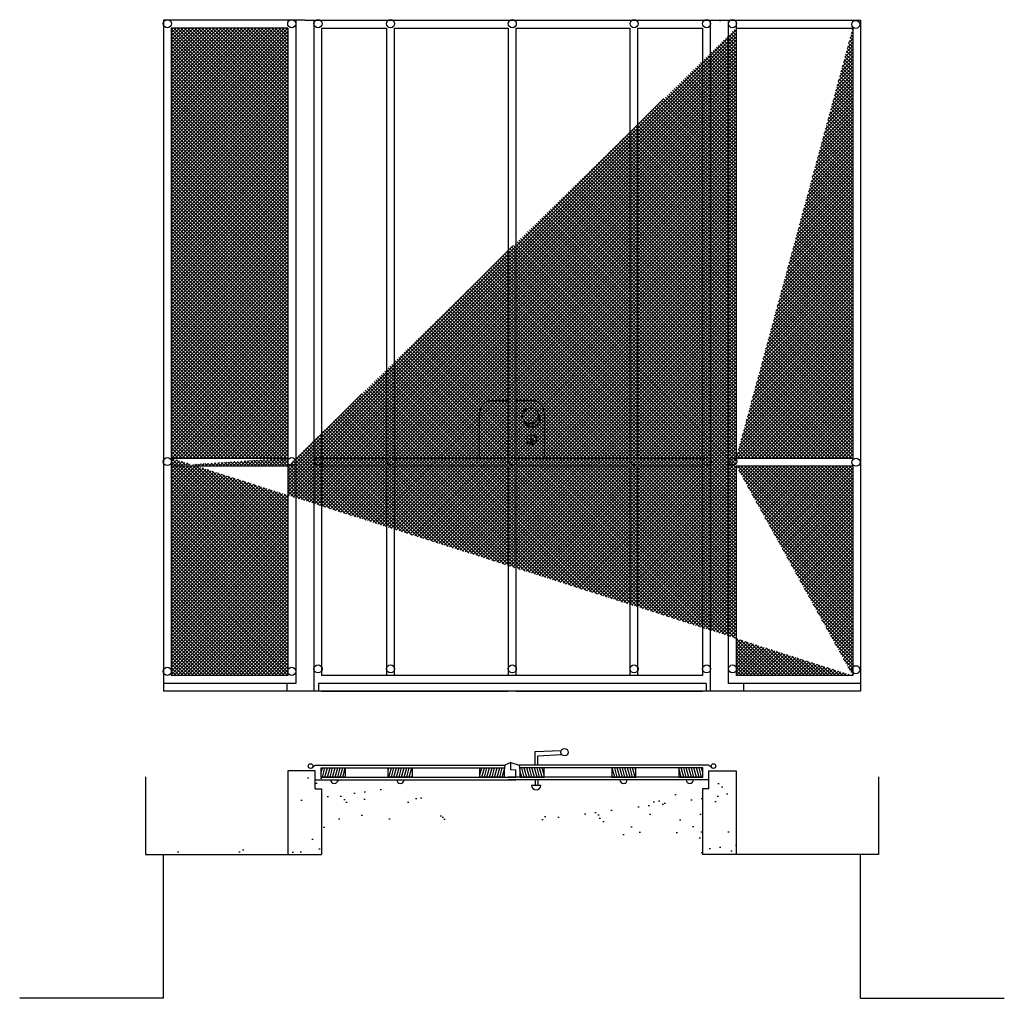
# Model space of a CAD drawing. Header units: millimetres. Extents: x 243.02 to 246.82, y 285.13 to 288.91.
import ezdxf

# ---------------------------------------------------------------- set-up
doc = ezdxf.new("R2010")
doc.units = ezdxf.units.MM

msp = doc.modelspace()

# ---------------------------------------------------------------- hatches: boundary and pattern name
h = msp.add_hatch()
h.set_pattern_fill('ANSI37', color=256, scale=0.003, style=0)
h.set_pattern_definition([(45, (227.020922, 301.80121), (-0.006735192, 0.006735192), []), (135, (227.020922, 301.80121), (-0.006735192, -0.006735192), [])])
h.paths.add_polyline_path([(244.0589, 288.8804), (243.6089, 288.8804), (243.6089, 286.3804), (244.0589, 286.3804)])
edge = h.paths.add_edge_path()
edge.add_line((243.6089, 287.2204), (244.0589, 287.2204))
edge.add_line((243.6089, 287.1904), (244.0589, 287.1904))
edge.add_line((245.7889, 288.8804), (246.2389, 288.8804))
edge.add_line((245.7889, 288.8804), (245.7889, 287.2204))
edge.add_line((246.2389, 288.8804), (246.2389, 287.2204))
edge.add_line((245.7897, 287.2204), (246.2389, 287.2204))
edge.add_line((245.7897, 287.1904), (246.2389, 287.1904))
edge.add_line((246.2389, 287.1904), (246.2389, 286.3804))
edge.add_line((245.7889, 287.1904), (245.7889, 286.3804))
edge.add_line((246.2389, 286.3804), (245.7889, 286.3804))
h = msp.add_hatch(color=256)
h.paths.add_polyline_path([(245.0248, 287.3905, -0.057744), (245.0256, 287.3835, -0.700548), (244.9714, 287.3638, 1.265408)])
h.paths.add_polyline_path([(245.0042, 287.295), (244.9973, 287.295), (244.9973, 287.2731), (245.0042, 287.2731)])
h = msp.add_hatch()
h.set_pattern_fill('AR-SAND', color=256, scale=0.003, style=0)
h.set_pattern_definition([(37.5, (227.02092, 301.80121), (-0.0048001, 0.14682397), [0, -0.115824, 0, -0.12954, 0, -0.123825]), (7.5, (227.02092, 301.8012), (0.134857, 0.2150475), [0, -0.062484, 0, -0.104394, 0, -0.040005]), (327.5, (226.9272, 301.80121), (0.2372977, 0.00043116), [0, -0.0381, 0, -0.13716, 0, -0.17907]), (317.5, (226.9272, 301.8012), (0.229067, 0.0668788), [0, -0.01905, 0, -0.089916, 0, -0.10287])])
edge = h.paths.add_edge_path()
edge.add_line((244.0589, 286.0127), (244.0589, 285.6896))
edge.add_line((244.1641, 286.0127), (244.0589, 286.0127))
edge.add_line((244.1641, 285.9434), (244.1889, 285.9434))
edge.add_line((244.1889, 285.9434), (244.1889, 285.6896))
edge.add_line((243.5094, 285.6896), (244.1889, 285.6896))
edge.add_line((245.6589, 285.9434), (245.6589, 285.6896))
edge.add_line((245.6837, 285.9434), (245.6837, 286.0127))
edge.add_line((245.6837, 286.0127), (245.7889, 286.0127))
edge.add_line((245.7889, 286.0127), (245.7889, 285.6896))
edge.add_line((246.3383, 285.6896), (245.6589, 285.6896))
h = msp.add_hatch()
h.set_pattern_fill('ANSI31', color=256, scale=0.003, angle=30, style=0)
h.set_pattern_definition([(75, (227.020922, 301.80121), (-0.0092004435, 0.0024652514), [])])
h.paths.add_polyline_path([(244.2805, 286.0246), (244.187, 286.0246), (244.187, 285.9882), (244.2805, 285.9882)])
h.paths.add_polyline_path([(244.5388, 286.0246), (244.4454, 286.0246), (244.4454, 285.9882), (244.5388, 285.9882)])
h = msp.add_hatch()
h.set_pattern_fill('ANSI31', color=256, scale=0.003, angle=30, style=0)
h.set_pattern_definition([(75, (226.975602, 301.80121), (-0.0092004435, 0.0024652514), [])])
h.paths.add_polyline_path([(244.8936, 285.9882), (244.8936, 286.0246), (244.8001, 286.0246), (244.8001, 285.9882)])
h = msp.add_hatch()
h.set_pattern_fill('ANSI31', color=256, scale=0.003, angle=30, style=0)
h.set_pattern_definition([(105, (262.872166, 301.80121), (0.0092004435, 0.0024652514), [])])
h.paths.add_polyline_path([(245.0476, 285.9882), (245.0476, 286.0246), (244.9542, 286.0246), (244.9542, 285.9882)])
h = msp.add_hatch()
h.set_pattern_fill('ANSI31', color=256, scale=0.003, angle=30, style=0)
h.set_pattern_definition([(105, (262.826846, 301.80121), (0.0092004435, 0.0024652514), [])])
h.paths.add_polyline_path([(245.5673, 285.9882), (245.6607, 285.9882), (245.6607, 286.0246), (245.5673, 286.0246)])
h.paths.add_polyline_path([(245.4024, 285.9882), (245.4024, 286.0246), (245.309, 286.0246), (245.309, 285.9882)])

# ---------------------------------------------------------------- linework, layer by layer
for p, q in [((244.1239, 288.9104), (243.5789, 288.9104)), ((243.5789, 288.9104), (243.5789, 286.3204)), ((244.0589, 288.8804), (243.6089, 288.8804)), ((243.6089, 288.8804), (243.6089, 286.3804)), ((244.0589, 288.8804), (244.0589, 286.3804)), ((244.0889, 288.9104), (244.0889, 286.3504)), ((244.1239, 288.9104), (246.2689, 288.9104)), ((244.1589, 288.9104), (244.1589, 286.3204)), ((244.1889, 288.8804), (244.4389, 288.8804)), ((244.1889, 288.8804), (244.1889, 287.2204)), ((244.4389, 288.8804), (244.4389, 287.2204)), ((244.4689, 288.8804), (244.9089, 288.8804)), ((244.4689, 288.8804), (244.4689, 287.2204)), ((244.9089, 288.8804), (244.9089, 287.2204)), ((244.9389, 288.8804), (245.3789, 288.8804)), ((244.9389, 288.8804), (244.9389, 287.2204)), ((245.3789, 288.8804), (245.3789, 287.2204)), ((245.4089, 288.8804), (245.6589, 288.8804)), ((245.4089, 288.8804), (245.4089, 287.2204)), ((245.6589, 288.8804), (245.6589, 286.3804)), ((245.6889, 288.9104), (245.6889, 286.3204)), ((245.7589, 288.9054), (245.7589, 286.3504)), ((245.7889, 288.9054), (245.7889, 287.2204)), ((245.7889, 288.8804), (246.2389, 288.8804)), ((245.7889, 288.8804), (245.7889, 287.2204)), ((246.2389, 288.8804), (246.2389, 287.2204)), ((246.2689, 288.9104), (246.2689, 286.3204)), ((244.8488, 287.4425), (244.9089, 287.4425)), ((244.999, 287.4425), (244.9389, 287.4425)), ((244.7988, 287.2204), (244.7988, 287.3925)), ((245.049, 287.2204), (245.049, 287.3925)), ((243.6089, 287.2204), (244.0589, 287.2204)), ((244.1889, 287.2204), (244.4389, 287.2204)), ((244.4689, 287.2204), (244.9089, 287.2204)), ((244.9389, 287.2204), (245.3789, 287.2204)), ((245.4089, 287.2204), (245.6589, 287.2204)), ((245.7897, 287.2204), (246.2389, 287.2204)), ((243.6089, 287.1904), (244.0589, 287.1904)), ((244.1889, 287.1904), (244.4389, 287.1904)), ((244.1889, 287.1904), (244.1889, 286.3804)), ((244.4389, 287.1904), (244.4389, 286.3804)), ((244.4689, 287.1904), (244.9089, 287.1904)), ((244.4689, 287.1904), (244.4689, 286.3804)), ((244.9089, 287.1904), (244.9089, 286.3804)), ((244.9389, 287.1904), (245.3789, 287.1904)), ((244.9389, 287.1904), (244.9389, 286.3804)), ((245.3789, 287.1904), (245.3789, 286.3804)), ((245.4089, 287.1904), (245.6589, 287.1904)), ((245.4089, 287.1904), (245.4089, 286.3804)), ((245.7889, 287.1904), (245.7889, 286.3804)), ((245.7889, 287.1904), (245.7889, 286.3804)), ((245.7897, 287.1904), (246.2389, 287.1904)), ((246.2389, 287.1904), (246.2389, 286.3804)), ((244.0589, 286.3804), (243.6089, 286.3804)), ((245.6589, 286.3804), (244.1889, 286.3804)), ((246.2389, 286.3804), (245.7889, 286.3804)), ((244.0889, 286.3504), (243.5789, 286.3504)), ((244.055, 286.3504), (244.055, 286.3204)), ((245.6728, 286.3504), (244.1773, 286.3504)), ((244.1773, 286.3504), (244.1773, 286.3204)), ((245.6728, 286.3504), (245.6728, 286.3204)), ((246.2689, 286.3504), (245.7589, 286.3504)), ((245.8174, 286.3504), (245.8174, 286.3204)), ((246.2689, 286.3204), (243.5789, 286.3204)), ((244.1889, 286.3204), (244.9089, 286.3204)), ((244.9389, 286.3204), (245.6589, 286.3204)), ((245.0135, 286.0872), (245.1136, 286.0911)), ((245.0135, 286.0348), (245.0135, 286.0872)), ((245.0235, 286.071), (245.1145, 286.0766)), ((245.0235, 286.0348), (245.0235, 286.071)), ((244.1641, 286.0348), (244.1497, 286.0221)), ((244.1641, 286.0348), (244.8964, 286.0348)), ((244.8964, 286.0348), (244.8936, 286.0152)), ((244.9191, 286.0449), (244.8964, 286.0348)), ((244.9191, 286.0449), (244.9513, 286.0348)), ((244.9191, 286.0167), (244.9191, 286.0449)), ((244.9513, 286.0348), (244.9542, 286.0152)), ((245.6837, 286.0348), (244.9513, 286.0348)), ((245.6837, 286.0348), (245.6981, 286.0221)), ((244.0589, 286.0127), (244.0589, 285.6896)), ((244.1641, 286.0127), (244.0589, 286.0127)), ((244.1641, 285.9434), (244.1641, 286.0127)), ((244.187, 286.0246), (244.895, 286.0246)), ((244.9389, 286.0154), (244.9191, 286.0167)), ((244.9389, 285.9882), (244.9389, 286.0154)), ((244.9389, 285.9882), (244.9389, 286.0081)), ((245.6607, 286.0246), (244.9528, 286.0246)), ((245.6837, 285.9434), (245.6837, 286.0127)), ((245.6837, 286.0127), (245.7889, 286.0127)), ((245.7889, 286.0127), (245.7889, 285.6896)), ((243.5094, 285.9896), (243.5094, 285.6896)), ((244.1641, 285.978), (244.9389, 285.978)), ((244.187, 285.9882), (244.9389, 285.9882)), ((245.6607, 285.9882), (244.9089, 285.9882)), ((245.6837, 285.978), (244.9089, 285.978)), ((244.9997, 285.9572), (245.035, 285.9572)), ((245.013, 285.978), (245.013, 285.9572)), ((245.023, 285.978), (245.023, 285.9572)), ((246.3383, 285.9896), (246.3383, 285.6896)), ((244.1641, 285.9434), (244.1889, 285.9434)), ((244.1889, 285.9434), (244.1889, 285.6896)), ((245.6837, 285.9434), (245.6589, 285.9434)), ((245.6589, 285.9434), (245.6589, 285.6896)), ((243.5094, 285.6896), (244.1889, 285.6896)), ((243.5789, 285.1348), (243.5789, 285.6896)), ((246.3383, 285.6896), (245.6589, 285.6896)), ((246.2689, 285.1348), (246.2689, 285.6896)), ((243.5789, 285.1348), (243.0236, 285.1348)), ((246.2689, 285.1348), (246.8242, 285.1348))]:
    msp.add_line(p, q)
for points in [[(244.9973, 287.295), (245.0042, 287.295), (245.0042, 287.2731), (244.9973, 287.2731)], [(244.187, 286.0246), (244.2805, 286.0246), (244.2805, 285.9882), (244.187, 285.9882)], [(244.4454, 286.0246), (244.5388, 286.0246), (244.5388, 285.9882), (244.4454, 285.9882)], [(244.8001, 286.0246), (244.8936, 286.0246), (244.8936, 285.9882), (244.8001, 285.9882)], [(245.0476, 286.0246), (244.9542, 286.0246), (244.9542, 285.9882), (245.0476, 285.9882)], [(245.4024, 286.0246), (245.309, 286.0246), (245.309, 285.9882), (245.4024, 285.9882)], [(245.6607, 286.0246), (245.5673, 286.0246), (245.5673, 285.9882), (245.6607, 285.9882)]]:
    msp.add_lwpolyline(points, close=True)
for centre, radius in [((243.5935, 288.8972), 0.0155), ((244.0735, 288.8972), 0.0155), ((244.1751, 288.8972), 0.0155), ((244.4551, 288.8972), 0.0155), ((244.9251, 288.8972), 0.0155), ((245.3951, 288.8972), 0.0155), ((245.6751, 288.8972), 0.0155), ((245.7751, 288.8972), 0.0155), ((246.2509, 288.8941), 0.0155), ((244.9949, 287.3835), 0.0307), ((244.9997, 287.2914), 0.0189), ((243.5935, 287.207), 0.0155), ((244.0735, 287.207), 0.0155), ((244.1759, 287.2072), 0.0155), ((244.4559, 287.2072), 0.0155), ((244.9259, 287.2072), 0.0155), ((245.3959, 287.2072), 0.0155), ((245.6759, 287.2072), 0.0155), ((245.7759, 287.2072), 0.0155), ((246.2517, 287.2041), 0.0155), ((243.5935, 286.397), 0.0155), ((244.0735, 286.397), 0.0155), ((244.1751, 286.4065), 0.0155), ((244.4551, 286.4065), 0.0155), ((244.9251, 286.4065), 0.0155), ((245.3951, 286.4065), 0.0155), ((245.6751, 286.4065), 0.0155), ((245.7751, 286.4065), 0.0155), ((246.2509, 286.4034), 0.0155), ((245.1264, 286.0847), 0.0143), ((244.1463, 286.0312), 0.00887), ((245.7015, 286.0312), 0.00887)]:
    msp.add_circle(centre, radius)
for centre, radius, start, end in [((245.7239, 288.9054), 0.005, 0, 90), ((244.8488, 287.3925), 0.05, 90, 180), ((244.999, 287.3925), 0.05, 0, 90), ((245.0013, 287.3708), 0.0307, 193.2192, 39.9477), ((244.2378, 285.978), 0.014, 180, 0), ((244.4931, 285.978), 0.014, 180, 0), ((245.0173, 285.9572), 0.0177, 180, 0), ((245.3547, 285.978), 0.014, 180, 0), ((245.61, 285.978), 0.014, 180, 0)]:
    msp.add_arc(centre, radius, start, end)

doc.saveas('drawing.dxf')
